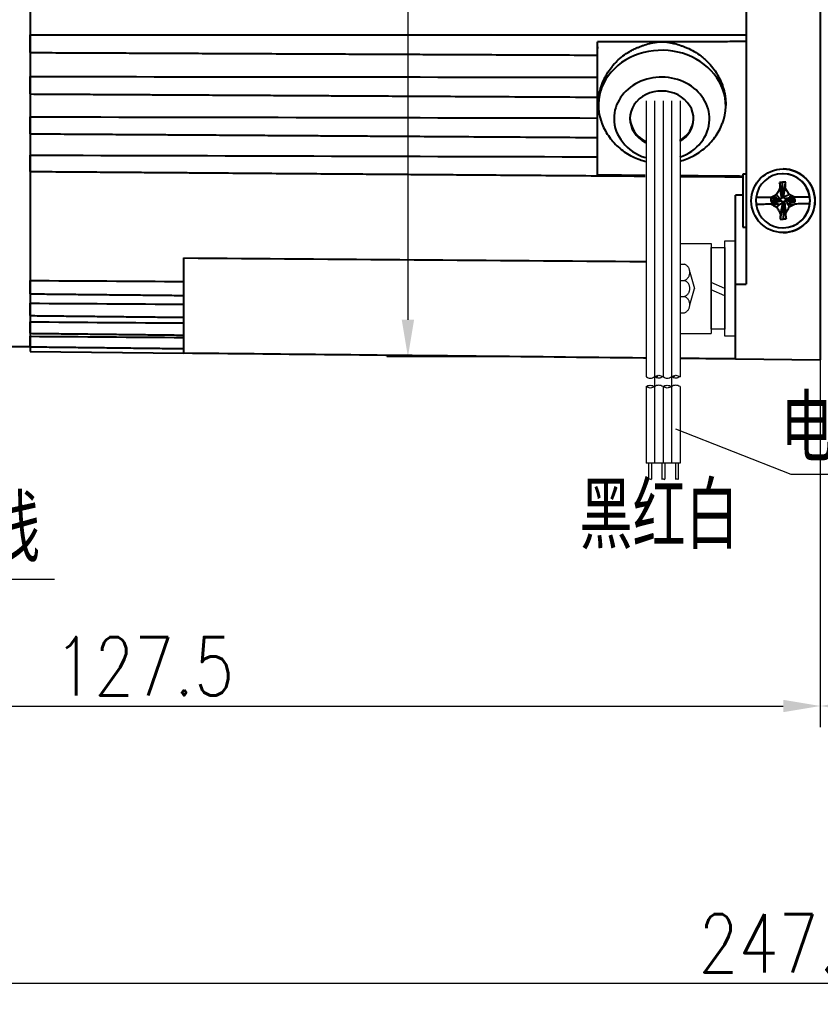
# Model space of a CAD drawing. Header units: inches. Extents: x -753 to 5070, y -3075 to 1581.
# Tile 137 of 178: x 3675 to 3751, y 334 to 427. Entities that reach past the tile are written whole.
import ezdxf

# ---------------------------------------------------------------- set-up
doc = ezdxf.new("R2010")
doc.units = ezdxf.units.IN
doc.header["$LTSCALE"] = 10
doc.header["$MEASUREMENT"] = 0
doc.linetypes.add('CENTER', pattern=[10.16, 6.35, -1.27, 1.27, -1.27])
doc.linetypes.add('HIDDEN', pattern=[1.905, 1.27, -0.635])
for name, color, linetype in [('1轮廓实线层', 7, 'Continuous'), ('2细线层', 4, 'Continuous'), ('3中心线层', 1, 'CENTER'), ('4虚线层', 6, 'HIDDEN'), ('5剖面线层', 2, 'Continuous'), ('6文字层', 3, 'Continuous'), ('7标注层', 4, 'Continuous')]:
    doc.layers.add(name, color=color, linetype=linetype)
doc.layers.add('图层2', color=4, linetype='Continuous', lineweight=40)
doc.styles.add('PC_TEXTSTYLE', font='isocp.shx', dxfattribs={"width": 0.8, "bigfont": 'HZFS.SHX'})
doc.styles.add('TH_GBDIM', font='romans.shx', dxfattribs={"width": 0.8, "bigfont": 'gbcbig.shx'})
doc.dimstyles.new('TH_GBDIM', dxfattribs={"dimtxt": 3.5, "dimasz": 2.5, "dimexe": 2, "dimexo": 0, "dimgap": 1, "dimtad": 1, "dimdec": 4, "dimdsep": 46, "dimtxsty": 'TH_GBDIM', "dimcen": 0.09, "dimclrd": 4, "dimclre": 4, "dimclrt": 3, "dimadec": 0, "dimazin": 0, "dimtfac": 1, "dimtdec": 4, "dimtmove": 0, "dimatfit": 3, "dimfxl": 1, "dimtzin": 0, "dimarcsym": 0})
pattern_1 = [(45, (3611.285, 260.1827), (1.197367, -1.197367), [])]
pattern_2 = [(45, (3609.685, 260.1827), (1.197367, -1.197367), [])]

# ---------------------------------------------------------------- blocks, each defined once
blk = doc.blocks.new('*D6')
at = {"layer": '7标注层', "color": 4, "lineweight": -2, "transparency": 16777216}
for p, q in [((3750.797, 474.691), (3750.797, 360.057)), ((3830.796, 400.608), (3830.796, 360.057)), ((3754.297, 362.057), (3827.296, 362.057))]:
    blk.add_line(p, q, dxfattribs=at)
at = {"layer": '7标注层', "color": 4, "transparency": 16777216}
for points in [[(3754.297, 362.64), (3754.297, 361.474), (3750.797, 362.057)], [(3827.296, 362.64), (3827.296, 361.474), (3830.796, 362.057)]]:
    blk.add_solid(points, dxfattribs=at)
at = {"layer": 'Defpoints', "color": 0, "transparency": 16777216}
for p in [(3750.797, 474.691), (3830.796, 400.608), (3830.796, 362.057)]:
    blk.add_point(p, dxfattribs=at)
at = {"layer": '7标注层', "color": 3, "transparency": 16777216, "insert": (3790.797, 365.807), "char_height": 5.5, "attachment_point": 5, "style": 'TH_GBDIM'}
blk.add_mtext('80', dxfattribs=at)
blk = doc.blocks.new('*D27')
at = {"layer": '7标注层', "color": 4, "lineweight": -2, "transparency": 16777216}
for p, q in [((3623.297, 453.116), (3623.297, 333.935)), ((3870.796, 453.116), (3870.796, 333.935)), ((3626.797, 335.935), (3867.296, 335.935))]:
    blk.add_line(p, q, dxfattribs=at)
at = {"layer": '7标注层', "color": 4, "transparency": 16777216}
for points in [[(3626.797, 336.518), (3626.797, 335.352), (3623.297, 335.935)], [(3867.296, 336.518), (3867.296, 335.352), (3870.796, 335.935)]]:
    blk.add_solid(points, dxfattribs=at)
at = {"layer": 'Defpoints', "color": 0, "transparency": 16777216}
for p in [(3623.297, 453.116), (3870.796, 453.116), (3870.796, 335.935)]:
    blk.add_point(p, dxfattribs=at)
at = {"layer": '7标注层', "color": 3, "transparency": 16777216, "insert": (3747.796, 339.685), "char_height": 5.5, "attachment_point": 5, "style": 'TH_GBDIM'}
blk.add_mtext('247.5', dxfattribs=at)
blk = doc.blocks.new('*D231')
at = {"layer": '7标注层', "color": 4, "lineweight": -2, "transparency": 16777216}
for p, q in [((3750.797, 474.691), (3750.797, 360.057)), ((3623.297, 453.116), (3623.297, 360.057)), ((3626.797, 362.057), (3747.297, 362.057))]:
    blk.add_line(p, q, dxfattribs=at)
at = {"layer": '7标注层', "color": 4, "transparency": 16777216}
for points in [[(3626.797, 362.64), (3626.797, 361.474), (3623.297, 362.057)], [(3747.297, 362.64), (3747.297, 361.474), (3750.797, 362.057)]]:
    blk.add_solid(points, dxfattribs=at)
at = {"layer": 'Defpoints', "color": 0, "transparency": 16777216}
for p in [(3750.797, 474.691), (3623.297, 453.116), (3750.797, 362.057)]:
    blk.add_point(p, dxfattribs=at)
at = {"layer": '7标注层', "color": 3, "transparency": 16777216, "insert": (3687.047, 365.807), "char_height": 5.5, "attachment_point": 5, "style": 'TH_GBDIM'}
blk.add_mtext('127.5', dxfattribs=at)
blk = doc.blocks.new('*D232')
at = {"layer": '7标注层', "color": 4, "lineweight": -2, "transparency": 16777216}
for p, q in [((3705.8, 474.691), (3713.922, 474.691)), ((3711.922, 471.191), (3711.922, 398.477)), ((3723.24, 394.977), (3709.922, 394.977))]:
    blk.add_line(p, q, dxfattribs=at)
at = {"layer": '7标注层', "color": 4, "transparency": 16777216}
for points in [[(3711.339, 471.191), (3712.506, 471.191), (3711.922, 474.691)], [(3711.339, 398.477), (3712.506, 398.477), (3711.922, 394.977)]]:
    blk.add_solid(points, dxfattribs=at)
at = {"layer": 'Defpoints', "color": 0, "transparency": 16777216}
for p in [(3705.8, 474.691), (3711.922, 394.977), (3723.24, 394.977)]:
    blk.add_point(p, dxfattribs=at)
at = {"layer": '7标注层', "color": 3, "transparency": 16777216, "insert": (3708.172, 434.834), "char_height": 5.5, "attachment_point": 5, "rotation": 90, "style": 'TH_GBDIM'}
blk.add_mtext('{%%c80}{}{}', dxfattribs=at)
blk = doc.blocks.new('GB93_5_0.65_R')
at = {"layer": '1轮廓实线层'}
for p, q in [((3.85, 1.3), (-3.85, 1.3)), ((-3.85, 1.3), (-3.85, 0)), ((0, 0), (-0.56, 1.3)), ((0.7, 0), (0.14, 1.3)), ((3.85, 0), (3.85, 1.3)), ((-3.85, 0), (3.85, 0))]:
    blk.add_line(p, q, dxfattribs=at)

msp = doc.modelspace()

# ---------------------------------------------------------------- hatches: boundary and pattern name
at = {"layer": '5剖面线层'}
h = msp.add_hatch(dxfattribs=at)
h.set_pattern_fill('ANSI31', color=256, scale=0.533333, angle=90, style=0)
h.set_pattern_definition(pattern_2)
edge = h.paths.add_edge_path()
edge.add_spline(control_points=[(3735.17, 393.101), (3735.303, 393.168), (3735.57, 393.301), (3735.837, 393.168), (3735.97, 393.101)], knot_values=[0, 0, 0, 0, 0.421637, 0.843274, 0.843274, 0.843274, 0.843274], degree=3, periodic=0)
edge.add_spline(control_points=[(3735.97, 393.101), (3735.837, 393.034), (3735.57, 392.901), (3735.303, 393.034), (3735.17, 393.101)], knot_values=[0, 0, 0, 0, 0.421637, 0.843274, 0.843274, 0.843274, 0.843274], degree=3, periodic=0)
h = msp.add_hatch(dxfattribs=at)
h.set_pattern_fill('ANSI31', color=256, scale=0.533333, angle=90, style=0)
h.set_pattern_definition(pattern_1)
edge = h.paths.add_edge_path()
edge.add_spline(control_points=[(3736.77, 393.101), (3736.903, 393.168), (3737.17, 393.301), (3737.437, 393.168), (3737.57, 393.101)], knot_values=[0, 0, 0, 0, 0.421637, 0.843274, 0.843274, 0.843274, 0.843274], degree=3, periodic=0)
edge.add_spline(control_points=[(3737.57, 393.101), (3737.437, 393.034), (3737.17, 392.901), (3736.903, 393.034), (3736.77, 393.101)], knot_values=[0, 0, 0, 0, 0.421637, 0.843274, 0.843274, 0.843274, 0.843274], degree=3, periodic=0)
h = msp.add_hatch(dxfattribs=at)
h.set_pattern_fill('ANSI31', color=256, scale=0.533333, angle=90, style=0)
h.set_pattern_definition(pattern_2)
edge = h.paths.add_edge_path()
edge.add_spline(control_points=[(3735.17, 392.168), (3735.037, 392.101), (3734.77, 391.968), (3734.503, 392.101), (3734.37, 392.168)], knot_values=[0, 0, 0, 0, 0.421637, 0.843274, 0.843274, 0.843274, 0.843274], degree=3, periodic=0)
edge.add_spline(control_points=[(3734.37, 392.168), (3734.503, 392.234), (3734.77, 392.368), (3735.037, 392.234), (3735.17, 392.168)], knot_values=[0, 0, 0, 0, 0.421637, 0.843274, 0.843274, 0.843274, 0.843274], degree=3, periodic=0)
h = msp.add_hatch(dxfattribs=at)
h.set_pattern_fill('ANSI31', color=256, scale=0.533333, angle=90, style=0)
h.set_pattern_definition(pattern_1)
edge = h.paths.add_edge_path()
edge.add_spline(control_points=[(3736.77, 392.168), (3736.637, 392.101), (3736.37, 391.968), (3736.103, 392.101), (3735.97, 392.168)], knot_values=[0, 0, 0, 0, 0.421637, 0.843274, 0.843274, 0.843274, 0.843274], degree=3, periodic=0)
edge.add_spline(control_points=[(3735.97, 392.168), (3736.103, 392.234), (3736.37, 392.368), (3736.637, 392.234), (3736.77, 392.168)], knot_values=[0, 0, 0, 0, 0.421637, 0.843274, 0.843274, 0.843274, 0.843274], degree=3, periodic=0)

# ---------------------------------------------------------------- linework, layer by layer
at = {"color": 4}
for p, q in [((3748.018, 383.913), (3788.67, 383.913)), ((3678.612, 373.987), (3662.143, 373.987))]:
    msp.add_line(p, q, dxfattribs=at)
at = {"layer": '1轮廓实线层'}
for p, q in [((3734.37, 419.12), (3734.37, 393.101)), ((3735.97, 419.12), (3735.97, 393.101)), ((3737.57, 419.12), (3737.57, 393.101)), ((3737.57, 405.671), (3740.497, 405.671)), ((3740.497, 405.671), (3740.497, 397.171)), ((3741.797, 404.071), (3741.797, 405.921)), ((3741.797, 405.921), (3742.797, 405.921)), ((3741.797, 404.071), (3741.797, 405.921)), ((3741.797, 405.921), (3742.797, 405.921)), ((3742.797, 405.921), (3742.797, 404.071)), ((3742.797, 405.921), (3742.797, 404.071)), ((3741.797, 398.771), (3741.797, 404.071)), ((3741.797, 398.771), (3741.797, 404.071)), ((3742.797, 404.071), (3742.797, 398.771)), ((3742.797, 404.071), (3742.797, 398.771)), ((3741.797, 396.921), (3741.797, 398.771)), ((3741.797, 396.921), (3741.797, 398.771)), ((3742.797, 398.771), (3742.797, 396.921)), ((3742.797, 398.771), (3742.797, 396.921)), ((3737.57, 397.171), (3740.497, 397.171)), ((3742.797, 396.921), (3741.797, 396.921)), ((3742.797, 396.921), (3741.797, 396.921)), ((3734.37, 392.168), (3734.37, 384.96)), ((3735.97, 392.168), (3735.97, 384.96)), ((3737.57, 392.168), (3737.57, 384.96)), ((3737.57, 384.96), (3734.37, 384.96)), ((3734.61, 384.96), (3734.61, 383.45)), ((3734.876, 384.96), (3734.876, 383.45)), ((3735.844, 384.96), (3735.844, 383.45)), ((3736.133, 384.96), (3736.133, 383.45)), ((3737.135, 384.96), (3737.135, 383.45)), ((3737.402, 384.96), (3737.402, 383.45))]:
    msp.add_line(p, q, dxfattribs=at)
for points in [[(3734.37, 393.101), (3734.77, 392.968), (3735.17, 393.101)], [(3735.17, 393.101), (3735.57, 393.234), (3735.97, 393.101)], [(3735.97, 393.101), (3735.57, 392.968), (3735.17, 393.101)], [(3735.97, 393.101), (3736.37, 392.968), (3736.77, 393.101)], [(3736.77, 393.101), (3737.17, 393.234), (3737.57, 393.101)], [(3737.57, 393.101), (3737.17, 392.968), (3736.77, 393.101)], [(3734.37, 392.168), (3734.77, 392.301), (3735.17, 392.168)], [(3735.17, 392.168), (3734.77, 392.034), (3734.37, 392.168)], [(3735.97, 392.168), (3735.57, 392.301), (3735.17, 392.168)], [(3735.97, 392.168), (3736.37, 392.301), (3736.77, 392.168)], [(3736.77, 392.168), (3736.37, 392.034), (3735.97, 392.168)], [(3737.57, 392.168), (3737.17, 392.301), (3736.77, 392.168)]]:
    msp.add_spline(points, degree=3, dxfattribs=at)
at = {"layer": '2细线层'}
for points in [[(3734.61, 383.45), (3734.736, 383.478), (3734.853, 383.424), (3734.876, 383.45)], [(3735.844, 383.45), (3735.993, 383.478), (3736.11, 383.424), (3736.133, 383.45)], [(3737.135, 383.45), (3737.262, 383.478), (3737.379, 383.424), (3737.402, 383.45)]]:
    msp.add_spline(points, degree=3, dxfattribs=at)
at = {"layer": '3中心线层'}
for p, q in [((3735.17, 419.12), (3735.17, 393.101)), ((3736.77, 419.12), (3736.77, 393.101)), ((3735.17, 393.101), (3735.17, 384.96)), ((3736.77, 393.101), (3736.77, 384.96))]:
    msp.add_line(p, q, dxfattribs=at)
at = {"layer": '4虚线层'}
for p, q in [((3737.57, 403.711), (3737.997, 403.711)), ((3738.497, 402.948), (3738.947, 401.421)), ((3737.57, 402.184), (3737.997, 402.184)), ((3738.497, 399.894), (3738.947, 401.421)), ((3737.57, 400.658), (3737.997, 400.658)), ((3737.57, 399.131), (3737.997, 399.131))]:
    msp.add_line(p, q, dxfattribs=at)
for centre in [(3737.664, 402.948), (3737.664, 401.421), (3737.664, 399.894)]:
    msp.add_arc(centre, 0.833, 293.54865, 66.45135, dxfattribs=at)
at = {"layer": '7标注层'}
msp.add_lwpolyline([(3737.147, 388.205), (3748.018, 383.913)], dxfattribs=at)
at = {"layer": '图层2', "color": 0}
for p, q in [((3750.797, 474.691), (3750.797, 394.691)), ((3676.297, 473.917), (3676.297, 395.465)), ((3743.797, 434.691), (3743.797, 401.835)), ((3729.797, 412.48), (3729.797, 424.136)), ((3729.882, 418.934), (3729.879, 418.788)), ((3741.876, 418.536), (3741.879, 418.668)), ((3743.497, 412.191), (3743.497, 407.191)), ((3743.797, 412.191), (3743.497, 412.191)), ((3747.288, 412.241), (3747.273, 412.241)), ((3747.297, 412.691), (3747.292, 412.691)), ((3747.297, 412.691), (3747.297, 412.691)), ((3747.221, 410.283), (3747.244, 411.435)), ((3742.797, 401.83), (3742.797, 410.215)), ((3744.74, 409.983), (3744.745, 409.983)), ((3746.705, 410.004), (3744.745, 409.983)), ((3746.904, 409.789), (3746.128, 409.889)), ((3746.128, 409.889), (3746.13, 409.698)), ((3746.905, 409.725), (3746.13, 409.698)), ((3746.905, 409.725), (3746.904, 409.789)), ((3747.219, 410.175), (3747.283, 410.175)), ((3747.354, 409.411), (3747.291, 409.41)), ((3747.668, 409.861), (3747.669, 409.797)), ((3747.813, 409.846), (3748.424, 409.786)), ((3749.804, 410.036), (3747.849, 410.016)), ((3748.426, 409.595), (3748.424, 409.786)), ((3749.804, 410.036), (3749.799, 410.036)), ((3749.806, 409.399), (3749.811, 409.399)), ((3747.349, 409.282), (3747.295, 407.966)), ((3743.497, 407.191), (3743.797, 407.191)), ((3747.273, 407.141), (3747.288, 407.141)), ((3747.292, 406.691), (3747.297, 406.691)), ((3690.797, 397.171), (3690.797, 404.297)), ((3742.797, 401.83), (3743.797, 401.835)), ((3742.797, 394.774), (3742.797, 401.83)), ((3674.315, 395.941), (3676.297, 395.941)), ((3676.297, 395.465), (3690.797, 395.314)), ((3742.797, 394.774), (3750.797, 394.691))]:
    msp.add_line(p, q, dxfattribs=at)
for centre, major_axis, ratio, start_param, end_param in [((3735.878, 418.662), (5.999, -0.126), 0.869465, 5.976156, 9.731669), ((3735.852, 417.428), (4.499, -0.095), 0.869465, 0, 3.160388), ((3735.852, 417.428), (2.999, -0.063), 0.869465, 0, 3.160388), ((3735.852, 417.428), (4.499, -0.095), 0.869465, 3.160388, 4.380602), ((3735.852, 417.428), (2.999, -0.063), 0.869465, 3.160388, 4.190045), ((3735.854, 417.526), (-2.999, 0.063), 0.869465, 0.018795, 1.047078), ((3735.854, 417.526), (-2.999, 0.063), 0.869465, 2.198049, 3.122689), ((3735.852, 417.428), (2.999, -0.063), 0.869465, 5.340487, 6.283185), ((3735.852, 417.428), (4.499, -0.095), 0.869465, 5.122428, 6.283185), ((3747.273, 409.691), (0, 2.55), 0.999946, 4.848106, 7.739043), ((3747.288, 409.691), (0, 2.55), 0.999946, 3.141674, 6.283168), ((3747.297, 409.691), (0, 3), 0.999946, 4.722778, 6.283185), ((3747.343, 407.718), (6.292, 0.017), 0.590881, 1.539085, 1.584865), ((3747.278, 409.691), (0, 2.55), 0.999946, 1.455858, 1.706513), ((3747.334, 410.01), (6.742, 0.07), 0.000108, 1.744564, 1.965834), ((3747.273, 409.691), (0, 2.55), 0.999946, 1.706513, 4.59745), ((3747.297, 409.691), (0, 3), 0.999946, 3.141575, 4.722778), ((3747.341, 409.372), (-6.742, -0.07), 0.000108, 4.338129, 4.562064), ((3747.334, 410.01), (6.742, 0.07), 0.000108, 1.196536, 1.418376), ((3747.278, 409.691), (0, 2.55), 0.999946, 4.59745, 4.848106), ((3747.341, 409.372), (-6.742, -0.07), 0.000108, 4.883018, 5.107426), ((3747.296, 411.888), (-6.11, -0.117), 0.64169, 1.511207, 1.55845)]:
    msp.add_ellipse(centre, major_axis=major_axis, ratio=ratio, start_param=start_param, end_param=end_param, dxfattribs=at)
msp.add_ellipse((3747.292, 409.691), major_axis=(0, 3), ratio=0.999946, dxfattribs=at)
for points, degree in [([(3676.297, 425.348), (3698.797, 425.344), (3721.297, 425.336), (3743.797, 425.326)], 3), ([(3676.297, 421.404), (3694.13, 421.384), (3711.964, 421.362), (3729.797, 421.339)], 3), ([(3676.297, 417.605), (3694.13, 417.569), (3711.964, 417.532), (3729.797, 417.492)], 3), ([(3676.297, 413.993), (3694.13, 413.942), (3711.964, 413.889), (3729.797, 413.834)], 3), ([(3729.797, 412.141), (3731.296, 412.128), (3732.794, 412.115), (3734.293, 412.102)], 3), ([(3747.244, 411.435), (3747.151, 411.43), (3747.058, 411.424), (3746.965, 411.416)], 3), ([(3747.233, 410.047), (3746.965, 411.416)], 1), ([(3746.965, 411.416), (3746.977, 411.246), (3746.992, 411.074), (3747.009, 410.902)], 3), ([(3747.283, 410.175), (3747.532, 411.435)], 1), ([(3747.499, 410.921), (3747.512, 411.094), (3747.523, 411.265), (3747.532, 411.435)], 3), ([(3747.165, 409.912), (3747.009, 410.902)], 1), ([(3747.346, 410.176), (3747.499, 410.921)], 1), ([(3743.497, 410.216), (3743.264, 410.215), (3743.03, 410.215), (3742.797, 410.215)], 3), ([(3746.447, 409.893), (3746.128, 409.889)], 1), ([(3746.13, 409.698), (3746.195, 409.546)], 1), ([(3746.669, 410.275), (3746.501, 410.184), (3746.334, 410.092), (3746.169, 409.998)], 3), ([(3747.032, 409.739), (3746.195, 409.546)], 1), ([(3746.195, 409.546), (3746.581, 409.547)], 1), ([(3746.705, 410.004), (3746.447, 409.893)], 1), ([(3746.904, 409.853), (3746.447, 409.893)], 1), ([(3747.167, 409.671), (3746.581, 409.547)], 1), ([(3746.581, 409.547), (3746.864, 409.368)], 1), ([(3747.031, 409.841), (3746.669, 410.275)], 1), ([(3747.238, 409.537), (3746.687, 409.095)], 1), ([(3746.791, 409.863), (3746.936, 409.85)], 1), ([(3746.951, 409.73), (3746.791, 409.721)], 1), ([(3747.031, 409.841), (3746.904, 409.853)], 1), ([(3746.904, 409.853), (3746.904, 409.789)], 1), ([(3746.905, 409.725), (3747.032, 409.739)], 1), ([(3747.291, 409.41), (3747.006, 407.967)], 1), ([(3747.165, 409.912), (3747.031, 409.841)], 1), ([(3747.032, 409.739), (3747.167, 409.671)], 1), ([(3747.227, 409.41), (3747.038, 408.472)], 1), ([(3747.233, 410.047), (3747.165, 409.912)], 1), ([(3747.167, 409.671), (3747.238, 409.537)], 1), ([(3747.227, 410.1), (3747.221, 410.283)], 1), ([(3747.238, 409.537), (3747.227, 409.41)], 1), ([(3747.227, 409.41), (3747.291, 409.41)], 1), ([(3747.346, 410.176), (3747.283, 410.175)], 1), ([(3747.335, 410.048), (3747.849, 410.293)], 1), ([(3747.335, 410.048), (3747.346, 410.176)], 1), ([(3747.406, 409.915), (3747.335, 410.048)], 1), ([(3747.34, 409.539), (3747.408, 409.674)], 1), ([(3747.34, 409.539), (3747.575, 407.986)], 1), ([(3747.344, 409.509), (3747.349, 409.282)], 1), ([(3747.406, 409.915), (3747.973, 409.937)], 1), ([(3747.541, 409.847), (3747.406, 409.915)], 1), ([(3747.408, 409.674), (3747.542, 409.745)], 1), ([(3747.408, 409.674), (3747.528, 408.491)], 1), ([(3747.541, 409.847), (3748.359, 409.938)], 1), ([(3747.542, 409.745), (3747.709, 409.42)], 1), ([(3747.542, 409.745), (3747.67, 409.733)], 1), ([(3747.557, 409.848), (3747.813, 409.846)], 1), ([(3747.669, 409.797), (3748.426, 409.595)], 1), ([(3747.67, 409.733), (3747.669, 409.797)], 1), ([(3747.67, 409.733), (3748.107, 409.591)], 1), ([(3747.681, 409.376), (3747.709, 409.42)], 1), ([(3747.681, 409.376), (3747.698, 409.377), (3747.715, 409.377), (3747.731, 409.377)], 3), ([(3747.709, 409.42), (3748.107, 409.591)], 1), ([(3747.731, 409.377), (3747.867, 409.112)], 1), ([(3747.973, 409.937), (3747.849, 410.016)], 1), ([(3747.867, 409.112), (3748.03, 409.201), (3748.191, 409.292), (3748.351, 409.383)], 3), ([(3748.359, 409.938), (3747.973, 409.937)], 1), ([(3748.107, 409.591), (3748.426, 409.595)], 1), ([(3748.424, 409.786), (3748.359, 409.938)], 1), ([(3747.038, 408.472), (3747.025, 408.303), (3747.015, 408.134), (3747.006, 407.967)], 3), ([(3747.575, 407.986), (3747.562, 408.153), (3747.546, 408.321), (3747.528, 408.491)], 3), ([(3747.295, 407.966), (3747.388, 407.971), (3747.482, 407.978), (3747.575, 407.986)], 3), ([(3676.297, 402.171), (3681.13, 402.142), (3685.964, 402.113), (3690.797, 402.083)], 3), ([(3676.297, 400.917), (3690.797, 400.764)], 1), ([(3676.297, 400.033), (3681.13, 400.001), (3685.964, 399.969), (3690.797, 399.937)], 3), ([(3676.297, 398.864), (3690.797, 398.703)], 1), ([(3676.297, 398.275), (3681.13, 398.24), (3685.964, 398.205), (3690.797, 398.171)], 3), ([(3676.297, 397.194), (3690.797, 397.027)], 1), ([(3676.297, 396.916), (3681.13, 396.879), (3685.964, 396.842), (3690.797, 396.805)], 3), ([(3676.297, 395.925), (3690.797, 395.753)], 1), ([(3742.794, 394.774), (3740.906, 394.794), (3739.018, 394.813), (3737.57, 394.828)], 3)]:
    msp.add_open_spline(points, degree=degree, dxfattribs=at)
for points, degree, knots in [([(3676.297, 423.663), (3676.297, 423.665), (3676.297, 423.667), (3676.297, 423.672), (3676.297, 423.675), (3676.297, 423.679), (3676.297, 423.682), (3676.297, 423.697), (3676.297, 423.714), (3676.297, 423.745), (3676.297, 423.756), (3676.297, 423.781), (3676.297, 423.795), (3676.297, 423.839), (3676.297, 423.872), (3676.297, 423.927), (3676.297, 423.946), (3676.297, 423.976), (3676.297, 423.986), (3676.297, 424.007), (3676.297, 424.017), (3676.297, 424.071), (3676.297, 424.116), (3676.297, 424.187), (3676.297, 424.211), (3676.297, 424.261), (3676.297, 424.286), (3676.297, 424.362), (3676.297, 424.414), (3676.297, 424.479), (3676.297, 424.492), (3676.297, 424.519), (3676.297, 424.532), (3676.297, 424.572), (3676.297, 424.598), (3676.297, 424.676), (3676.297, 424.728), (3676.297, 424.804), (3676.297, 424.829), (3676.297, 424.878), (3676.297, 424.902), (3676.297, 424.973), (3676.297, 425.017), (3676.297, 425.07), (3676.297, 425.081), (3676.297, 425.101), (3676.297, 425.131), (3676.297, 425.16), (3676.297, 425.213), (3676.297, 425.246), (3676.297, 425.303), (3676.297, 425.328), (3676.297, 425.348)], 3, [0, 0, 0, 0, 0.032237, 0.032237, 0.048922, 0.048922, 0.065608, 0.065608, 0.13235, 0.13235, 0.165721, 0.165721, 0.199092, 0.199092, 0.265835, 0.265835, 0.299206, 0.299206, 0.315891, 0.315891, 0.332577, 0.332577, 0.399319, 0.399319, 0.43269, 0.43269, 0.466062, 0.466062, 0.532804, 0.532804, 0.549489, 0.549489, 0.566175, 0.566175, 0.599546, 0.599546, 0.666288, 0.666288, 0.69966, 0.69966, 0.733031, 0.733031, 0.799773, 0.799773, 0.816459, 0.816459, 0.833144, 0.866515, 0.866515, 0.933258, 0.933258, 1, 1, 1, 1]), ([(3743.797, 424.691), (3743.651, 424.691), (3743.505, 424.691), (3743.214, 424.691), (3743.068, 424.691), (3742.63, 424.691), (3741.755, 424.69), (3739.714, 424.688), (3735.63, 424.685), (3732.13, 424.682), (3729.797, 424.68)], 3, [0, 0, 0, 0, 0.03125, 0.03125, 0.0625, 0.0625, 0.125, 0.25, 0.5, 1, 1, 1, 1]), ([(3729.797, 424.136), (3729.797, 424.245), (3729.797, 424.36), (3729.797, 424.543), (3729.797, 424.613), (3729.797, 424.68)], 3, [0, 0, 0, 0, 0.609447, 0.609447, 1, 1, 1, 1]), ([(3733.543, 424.126), (3733.636, 424.165), (3733.729, 424.203), (3733.917, 424.275), (3734.012, 424.31), (3734.297, 424.41), (3734.489, 424.469), (3734.781, 424.544), (3734.88, 424.567), (3735.028, 424.597), (3735.078, 424.606), (3735.178, 424.623), (3735.228, 424.631), (3735.378, 424.652), (3735.479, 424.662), (3735.679, 424.676), (3735.779, 424.679), (3735.979, 424.678), (3736.079, 424.674), (3736.279, 424.659), (3736.378, 424.648), (3736.528, 424.626), (3736.577, 424.618), (3736.677, 424.601), (3736.727, 424.591), (3736.875, 424.56), (3736.974, 424.537), (3737.266, 424.461), (3737.458, 424.4), (3737.743, 424.3), (3737.837, 424.265), (3738.025, 424.191), (3738.118, 424.153), (3738.211, 424.113)], 3, [0, 0, 0, 0, 0.0625, 0.0625, 0.125, 0.125, 0.25, 0.25, 0.3125, 0.3125, 0.34375, 0.34375, 0.375, 0.375, 0.4375, 0.4375, 0.5, 0.5, 0.5625, 0.5625, 0.625, 0.625, 0.65625, 0.65625, 0.6875, 0.6875, 0.75, 0.75, 0.875, 0.875, 0.9375, 0.9375, 1, 1, 1, 1]), ([(3676.297, 423.663), (3677.221, 423.659), (3679.103, 423.651), (3681.844, 423.638), (3684.419, 423.627), (3686.694, 423.616), (3688.659, 423.607), (3690.335, 423.6), (3691.814, 423.593), (3693.206, 423.587), (3695.227, 423.578), (3697.864, 423.566), (3701.025, 423.552), (3703.531, 423.54), (3705.383, 423.532), (3706.692, 423.526), (3708.104, 423.52), (3709.75, 423.512), (3711.716, 423.503), (3714.004, 423.493), (3716.614, 423.481), (3719.546, 423.468), (3722.801, 423.453), (3726.253, 423.438), (3728.621, 423.427), (3729.797, 423.422)], 3, [0, 0, 0, 0, 0.051797, 0.105559, 0.153698, 0.196216, 0.233113, 0.263878, 0.290188, 0.316059, 0.341929, 0.403526, 0.463913, 0.519158, 0.544091, 0.567733, 0.592556, 0.623283, 0.66003, 0.702799, 0.751587, 0.806397, 0.867226, 0.934077, 1, 1, 1, 1]), ([(3729.797, 424.216), (3729.797, 424.201), (3729.797, 424.186), (3729.797, 424.129), (3729.797, 424.088), (3729.797, 424.042), (3729.797, 424.037), (3729.797, 424.031)], 3, [0, 0, 0, 0, 0.236202, 0.236202, 0.90723, 0.90723, 1, 1, 1, 1]), ([(3729.882, 418.934), (3729.883, 418.958), (3729.884, 419.012), (3729.887, 419.067), (3729.89, 419.128), (3729.892, 419.158), (3729.902, 419.311), (3729.915, 419.433), (3729.966, 419.795), (3730.017, 420.034), (3730.15, 420.507), (3730.233, 420.741), (3730.345, 421), (3730.358, 421.029), (3730.384, 421.087), (3730.423, 421.172), (3730.52, 421.369), (3730.611, 421.534), (3730.803, 421.857), (3730.946, 422.065), (3731.181, 422.365), (3731.262, 422.463), (3731.391, 422.607), (3731.434, 422.655), (3731.523, 422.748), (3731.568, 422.794), (3731.797, 423.02), (3731.99, 423.188), (3732.398, 423.5), (3732.613, 423.644), (3732.894, 423.808), (3732.951, 423.84), (3733.067, 423.902), (3733.125, 423.932), (3733.302, 424.02), (3733.421, 424.075), (3733.543, 424.126)], 3, [0, 0, 0, 0, 0.011132, 0.025259, 0.025259, 0.039385, 0.039385, 0.095892, 0.095892, 0.208905, 0.208905, 0.321919, 0.321919, 0.336046, 0.336046, 0.350172, 0.378426, 0.434932, 0.434932, 0.547946, 0.547946, 0.604453, 0.604453, 0.632706, 0.632706, 0.660959, 0.660959, 0.773973, 0.773973, 0.886986, 0.886986, 0.91524, 0.91524, 0.943493, 0.943493, 1, 1, 1, 1]), ([(3738.211, 424.113), (3738.455, 424.01), (3738.688, 423.892), (3739.137, 423.63), (3739.352, 423.485), (3739.661, 423.247), (3739.761, 423.164), (3739.909, 423.035), (3739.957, 422.992), (3740.052, 422.903), (3740.098, 422.858), (3740.327, 422.63), (3740.497, 422.439), (3740.81, 422.037), (3740.954, 421.827), (3741.116, 421.553), (3741.148, 421.497), (3741.209, 421.386), (3741.298, 421.218), (3741.378, 421.048), (3741.526, 420.704), (3741.609, 420.47), (3741.71, 420.113), (3741.739, 419.993), (3741.778, 419.812), (3741.789, 419.751), (3741.811, 419.629), (3741.821, 419.568), (3741.863, 419.263), (3741.883, 418.984), (3741.88, 418.705), (3741.879, 418.668)], 3, [0, 0, 0, 0, 0.109242, 0.109242, 0.218484, 0.218484, 0.273105, 0.273105, 0.300415, 0.300415, 0.327726, 0.327726, 0.436967, 0.436967, 0.546209, 0.546209, 0.57352, 0.57352, 0.60083, 0.655451, 0.655451, 0.764693, 0.764693, 0.819314, 0.819314, 0.846624, 0.846624, 0.873935, 0.873935, 0.983177, 1, 1, 1, 1]), ([(3676.297, 419.757), (3676.297, 419.757), (3676.297, 419.757), (3676.297, 419.758), (3676.297, 419.759), (3676.297, 419.761), (3676.297, 419.763), (3676.297, 419.771), (3676.297, 419.782), (3676.297, 419.805), (3676.297, 419.814), (3676.297, 419.835), (3676.297, 419.846), (3676.297, 419.883), (3676.297, 419.911), (3676.297, 419.96), (3676.297, 419.977), (3676.297, 420.004), (3676.297, 420.013), (3676.297, 420.032), (3676.297, 420.042), (3676.297, 420.091), (3676.297, 420.133), (3676.297, 420.2), (3676.297, 420.223), (3676.297, 420.271), (3676.297, 420.295), (3676.297, 420.368), (3676.297, 420.419), (3676.297, 420.483), (3676.297, 420.496), (3676.297, 420.522), (3676.297, 420.536), (3676.297, 420.575), (3676.297, 420.601), (3676.297, 420.68), (3676.297, 420.732), (3676.297, 420.81), (3676.297, 420.836), (3676.297, 420.887), (3676.297, 420.912), (3676.297, 420.985), (3676.297, 421.033), (3676.297, 421.09), (3676.297, 421.101), (3676.297, 421.123), (3676.297, 421.156), (3676.297, 421.187), (3676.297, 421.246), (3676.297, 421.283), (3676.297, 421.349), (3676.297, 421.378), (3676.297, 421.404)], 3, [0, 0, 0, 0, 0.015869, 0.015869, 0.032837, 0.032837, 0.049805, 0.049805, 0.117676, 0.117676, 0.151611, 0.151611, 0.185547, 0.185547, 0.253418, 0.253418, 0.287354, 0.287354, 0.304321, 0.304321, 0.321289, 0.321289, 0.38916, 0.38916, 0.423096, 0.423096, 0.457031, 0.457031, 0.524902, 0.524902, 0.54187, 0.54187, 0.558838, 0.558838, 0.592773, 0.592773, 0.660645, 0.660645, 0.69458, 0.69458, 0.728516, 0.728516, 0.796387, 0.796387, 0.813354, 0.813354, 0.830322, 0.864258, 0.864258, 0.932129, 0.932129, 1, 1, 1, 1]), ([(3676.297, 419.757), (3677.253, 419.752), (3679.141, 419.742), (3681.833, 419.727), (3684.241, 419.713), (3686.26, 419.702), (3687.953, 419.693), (3689.451, 419.684), (3691.282, 419.674), (3693.495, 419.662), (3696.015, 419.648), (3698.013, 419.637), (3699.489, 419.629), (3700.533, 419.623), (3701.659, 419.616), (3702.971, 419.609), (3704.539, 419.6), (3706.363, 419.59), (3708.583, 419.578), (3711.228, 419.563), (3714.33, 419.546), (3717.782, 419.527), (3721.583, 419.506), (3725.627, 419.483), (3728.404, 419.468), (3729.797, 419.46)], 3, [0, 0, 0, 0, 0.05359, 0.105903, 0.150922, 0.18865, 0.219085, 0.245873, 0.272662, 0.321775, 0.369923, 0.41397, 0.43385, 0.452701, 0.472492, 0.496992, 0.526291, 0.560391, 0.599292, 0.650743, 0.708727, 0.773245, 0.844298, 0.921883, 1, 1, 1, 1]), ([(3676.297, 416.007), (3676.297, 416.006), (3676.297, 416.006), (3676.297, 416.008), (3676.297, 416.014), (3676.297, 416.029), (3676.297, 416.035), (3676.297, 416.05), (3676.297, 416.059), (3676.297, 416.088), (3676.297, 416.112), (3676.297, 416.154), (3676.297, 416.169), (3676.297, 416.193), (3676.297, 416.201), (3676.297, 416.218), (3676.297, 416.226), (3676.297, 416.271), (3676.297, 416.309), (3676.297, 416.372), (3676.297, 416.394), (3676.297, 416.438), (3676.297, 416.461), (3676.297, 416.532), (3676.297, 416.58), (3676.297, 416.643), (3676.297, 416.656), (3676.297, 416.681), (3676.297, 416.694), (3676.297, 416.733), (3676.297, 416.759), (3676.297, 416.837), (3676.297, 416.889), (3676.297, 416.968), (3676.297, 416.995), (3676.297, 417.047), (3676.297, 417.072), (3676.297, 417.149), (3676.297, 417.198), (3676.297, 417.258), (3676.297, 417.27), (3676.297, 417.294), (3676.297, 417.328), (3676.297, 417.362), (3676.297, 417.426), (3676.297, 417.466), (3676.297, 417.541), (3676.297, 417.575), (3676.297, 417.605)], 3, [0, 0, 0, 0, 0.014986, 0.014986, 0.085344, 0.085344, 0.120523, 0.120523, 0.155703, 0.155703, 0.226061, 0.226061, 0.26124, 0.26124, 0.278829, 0.278829, 0.296419, 0.296419, 0.366777, 0.366777, 0.401956, 0.401956, 0.437135, 0.437135, 0.507493, 0.507493, 0.525083, 0.525083, 0.542672, 0.542672, 0.577851, 0.577851, 0.648209, 0.648209, 0.683388, 0.683388, 0.718568, 0.718568, 0.788926, 0.788926, 0.806515, 0.806515, 0.824105, 0.859284, 0.859284, 0.929642, 0.929642, 1, 1, 1, 1]), ([(3730.138, 417.206), (3730.166, 417.111), (3730.269, 416.793), (3730.524, 416.279), (3730.904, 415.678), (3731.36, 415.127), (3731.882, 414.632), (3732.465, 414.201), (3733.099, 413.839), (3733.719, 413.578), (3734.128, 413.452), (3734.305, 413.406)], 3, [0, 0, 0, 0, 0.050467, 0.171492, 0.292652, 0.414178, 0.536278, 0.659114, 0.782801, 0.907394, 1, 1, 1, 1]), ([(3737.57, 413.428), (3737.786, 413.487), (3738.24, 413.638), (3738.903, 413.948), (3739.547, 414.352), (3740.131, 414.831), (3740.647, 415.377), (3741.083, 415.982), (3741.383, 416.516), (3741.512, 416.854), (3741.55, 416.965)], 3, [0.0461738, 0.0461738, 0.0461738, 0.0461738, 0.1615091, 0.2922812, 0.4229427, 0.5532228, 0.6828661, 0.8116642, 0.9394788, 1, 1, 1, 1]), ([(3676.297, 416.007), (3677.253, 416), (3679.141, 415.988), (3681.833, 415.97), (3684.241, 415.955), (3686.26, 415.941), (3687.953, 415.93), (3689.451, 415.921), (3691.282, 415.909), (3693.495, 415.894), (3696.015, 415.878), (3698.013, 415.864), (3699.49, 415.855), (3700.533, 415.848), (3701.659, 415.841), (3702.972, 415.832), (3704.539, 415.822), (3706.363, 415.81), (3708.583, 415.795), (3711.228, 415.778), (3714.33, 415.758), (3717.782, 415.735), (3721.583, 415.71), (3725.627, 415.684), (3728.404, 415.665), (3729.797, 415.656)], 3, [0, 0, 0, 0, 0.053591, 0.105903, 0.150923, 0.188651, 0.219086, 0.245874, 0.272663, 0.321775, 0.369923, 0.413971, 0.433851, 0.452701, 0.472492, 0.496992, 0.526292, 0.560392, 0.599292, 0.650743, 0.708727, 0.773245, 0.844297, 0.921883, 1, 1, 1, 1]), ([(3676.297, 412.451), (3676.297, 412.451), (3676.297, 412.452), (3676.297, 412.457), (3676.297, 412.461), (3676.297, 412.47), (3676.297, 412.476), (3676.297, 412.498), (3676.297, 412.517), (3676.297, 412.551), (3676.297, 412.564), (3676.297, 412.584), (3676.297, 412.591), (3676.297, 412.606), (3676.297, 412.614), (3676.297, 412.653), (3676.297, 412.687), (3676.297, 412.745), (3676.297, 412.764), (3676.297, 412.806), (3676.297, 412.828), (3676.297, 412.894), (3676.297, 412.94), (3676.297, 413), (3676.297, 413.013), (3676.297, 413.037), (3676.297, 413.05), (3676.297, 413.088), (3676.297, 413.113), (3676.297, 413.19), (3676.297, 413.242), (3676.297, 413.321), (3676.297, 413.347), (3676.297, 413.4), (3676.297, 413.426), (3676.297, 413.504), (3676.297, 413.555), (3676.297, 413.618), (3676.297, 413.63), (3676.297, 413.655), (3676.297, 413.691), (3676.297, 413.726), (3676.297, 413.795), (3676.297, 413.839), (3676.297, 413.921), (3676.297, 413.959), (3676.297, 413.993)], 3, [0, 0, 0, 0, 0.040325, 0.040325, 0.077235, 0.077235, 0.114146, 0.114146, 0.187967, 0.187967, 0.224878, 0.224878, 0.243333, 0.243333, 0.261788, 0.261788, 0.335609, 0.335609, 0.37252, 0.37252, 0.409431, 0.409431, 0.483252, 0.483252, 0.501707, 0.501707, 0.520162, 0.520162, 0.557073, 0.557073, 0.630894, 0.630894, 0.667805, 0.667805, 0.704715, 0.704715, 0.778536, 0.778536, 0.796992, 0.796992, 0.815447, 0.852358, 0.852358, 0.926179, 0.926179, 1, 1, 1, 1]), ([(3676.297, 412.451), (3677.221, 412.444), (3679.103, 412.43), (3681.844, 412.409), (3684.42, 412.39), (3686.694, 412.373), (3688.659, 412.358), (3690.335, 412.346), (3691.814, 412.335), (3693.206, 412.324), (3695.227, 412.309), (3697.864, 412.289), (3701.025, 412.266), (3703.531, 412.247), (3705.383, 412.233), (3706.692, 412.223), (3708.104, 412.212), (3709.75, 412.2), (3711.716, 412.185), (3714.004, 412.168), (3716.614, 412.149), (3719.547, 412.127), (3722.801, 412.102), (3726.377, 412.076), (3730.244, 412.047), (3732.918, 412.027), (3734.292, 412.016)], 3, [0, 0, 0, 0, 0.047788, 0.097382, 0.141791, 0.181013, 0.215049, 0.24343, 0.2677, 0.291566, 0.315431, 0.372253, 0.427959, 0.478922, 0.501922, 0.523732, 0.54663, 0.574975, 0.608874, 0.648328, 0.693334, 0.743895, 0.80001, 0.861678, 0.9289, 1, 1, 1, 1]), ([(3729.797, 412.141), (3729.797, 412.166), (3729.797, 412.199), (3729.797, 412.303), (3729.797, 412.385), (3729.797, 412.48)], 3, [0, 0, 0, 0, 0.390553, 0.390553, 1, 1, 1, 1]), ([(3737.57, 412.074), (3738.479, 412.066), (3739.971, 412.053), (3741.755, 412.038), (3742.63, 412.031), (3743.068, 412.027), (3743.214, 412.026), (3743.405, 412.024), (3743.451, 412.024), (3743.497, 412.024)], 3, [0.0446353, 0.0446353, 0.0446353, 0.0446353, 0.4842031, 0.7662906, 0.9073343, 0.9073343, 0.9778561, 0.9778561, 1, 1, 1, 1]), ([(3737.57, 411.992), (3738.024, 411.988), (3739.999, 411.974), (3741.975, 411.959), (3743.496, 411.947)], 3, [0.04486, 0.04486, 0.04486, 0.04486, 0.2643886, 1, 1, 1, 1]), ([(3747.009, 410.902), (3746.95, 410.799), (3746.893, 410.695), (3746.78, 410.486), (3746.724, 410.381), (3746.669, 410.275)], 3, [0, 0, 0, 0, 0.5, 0.5, 1, 1, 1, 1]), ([(3747.849, 410.293), (3747.792, 410.399), (3747.734, 410.504), (3747.617, 410.713), (3747.558, 410.818), (3747.499, 410.921)], 3, [0, 0, 0, 0, 0.5, 0.5, 1, 1, 1, 1]), ([(3746.705, 410.004), (3746.657, 410.003), (3746.61, 410.003), (3746.518, 410.002), (3746.473, 410.001), (3746.34, 410), (3746.254, 409.999), (3746.169, 409.998)], 3, [0, 0, 0, 0, 0.25, 0.25, 0.5, 0.5, 1, 1, 1, 1]), ([(3746.196, 409.361), (3746.312, 409.362), (3746.427, 409.363), (3746.595, 409.365), (3746.65, 409.366), (3746.758, 409.367), (3746.812, 409.367), (3746.864, 409.368)], 3, [0, 0, 0, 0, 0.5, 0.5, 0.75, 0.75, 1, 1, 1, 1]), ([(3747.731, 409.377), (3747.786, 409.378), (3747.84, 409.378), (3747.946, 409.379), (3747.998, 409.38), (3748.152, 409.381), (3748.252, 409.382), (3748.351, 409.383)], 3, [0, 0, 0, 0, 0.25, 0.25, 0.5, 0.5, 1, 1, 1, 1]), ([(3748.358, 410.021), (3748.274, 410.067), (3748.19, 410.113), (3748.02, 410.204), (3747.935, 410.248), (3747.849, 410.293)], 3, [0, 0, 0, 0, 0.5, 0.5, 1, 1, 1, 1]), ([(3748.358, 410.021), (3748.271, 410.02), (3748.186, 410.019), (3748.016, 410.017), (3747.931, 410.017), (3747.849, 410.016)], 3, [0, 0, 0, 0, 0.5, 0.5, 1, 1, 1, 1]), ([(3746.196, 409.361), (3746.277, 409.315), (3746.358, 409.27), (3746.522, 409.182), (3746.604, 409.138), (3746.687, 409.095)], 3, [0, 0, 0, 0, 0.5, 0.5, 1, 1, 1, 1]), ([(3746.687, 409.095), (3746.744, 408.99), (3746.802, 408.885), (3746.919, 408.678), (3746.978, 408.575), (3747.038, 408.472)], 3, [0, 0, 0, 0, 0.5, 0.5, 1, 1, 1, 1]), ([(3747.528, 408.491), (3747.587, 408.593), (3747.644, 408.696), (3747.757, 408.903), (3747.812, 409.007), (3747.867, 409.112)], 3, [0, 0, 0, 0, 0.5, 0.5, 1, 1, 1, 1]), ([(3690.797, 404.297), (3705.268, 404.187), (3719.739, 404.077), (3734.21, 403.967), (3734.227, 403.967), (3734.244, 403.967), (3734.26, 403.967), (3734.297, 403.966), (3734.333, 403.966), (3734.37, 403.966)], 3, [0, 0, 0, 0, 1, 1, 1, 1.001149, 1.001149, 1.001149, 1.003675, 1.003675, 1.003675, 1.003675]), ([(3676.297, 400.917), (3676.297, 400.917), (3676.297, 400.917), (3676.297, 400.919), (3676.297, 400.921), (3676.297, 400.926), (3676.297, 400.928), (3676.297, 400.932), (3676.297, 400.935), (3676.297, 400.949), (3676.297, 400.964), (3676.297, 400.995), (3676.297, 401.006), (3676.297, 401.031), (3676.297, 401.044), (3676.297, 401.087), (3676.297, 401.119), (3676.297, 401.164), (3676.297, 401.173), (3676.297, 401.192), (3676.297, 401.202), (3676.297, 401.232), (3676.297, 401.252), (3676.297, 401.315), (3676.297, 401.36), (3676.297, 401.431), (3676.297, 401.456), (3676.297, 401.505), (3676.297, 401.53), (3676.297, 401.605), (3676.297, 401.657), (3676.297, 401.722), (3676.297, 401.736), (3676.297, 401.762), (3676.297, 401.802), (3676.297, 401.841), (3676.297, 401.919), (3676.297, 401.971), (3676.297, 402.073), (3676.297, 402.123), (3676.297, 402.171)], 3, [0, 0, 0, 0, 0.017571, 0.017571, 0.062227, 0.062227, 0.084555, 0.084555, 0.106883, 0.106883, 0.196194, 0.196194, 0.24085, 0.24085, 0.285506, 0.285506, 0.374818, 0.374818, 0.397146, 0.397146, 0.419474, 0.419474, 0.46413, 0.46413, 0.553441, 0.553441, 0.598097, 0.598097, 0.642753, 0.642753, 0.732065, 0.732065, 0.754393, 0.754393, 0.776721, 0.821377, 0.821377, 0.910688, 0.910688, 1, 1, 1, 1]), ([(3676.297, 398.864), (3676.297, 398.864), (3676.297, 398.864), (3676.297, 398.865), (3676.297, 398.865), (3676.297, 398.867), (3676.297, 398.868), (3676.297, 398.875), (3676.297, 398.886), (3676.297, 398.908), (3676.297, 398.917), (3676.297, 398.937), (3676.297, 398.948), (3676.297, 398.983), (3676.297, 399.011), (3676.297, 399.051), (3676.297, 399.059), (3676.297, 399.076), (3676.297, 399.085), (3676.297, 399.112), (3676.297, 399.167), (3676.297, 399.23), (3676.297, 399.297), (3676.297, 399.32), (3676.297, 399.367), (3676.297, 399.391), (3676.297, 399.464), (3676.297, 399.514), (3676.297, 399.579), (3676.297, 399.592), (3676.297, 399.618), (3676.297, 399.657), (3676.297, 399.696), (3676.297, 399.775), (3676.297, 399.827), (3676.297, 399.932), (3676.297, 399.983), (3676.297, 400.033)], 3, [0, 0, 0, 0, 0.010718, 0.010718, 0.034272, 0.034272, 0.057827, 0.057827, 0.152044, 0.152044, 0.199153, 0.199153, 0.246261, 0.246261, 0.340479, 0.340479, 0.364033, 0.364033, 0.387587, 0.387587, 0.434696, 0.528913, 0.528913, 0.576022, 0.576022, 0.623131, 0.623131, 0.717348, 0.717348, 0.740902, 0.740902, 0.764457, 0.811565, 0.811565, 0.905783, 0.905783, 1, 1, 1, 1]), ([(3676.297, 397.194), (3676.297, 397.194), (3676.297, 397.194), (3676.297, 397.194), (3676.297, 397.2), (3676.297, 397.214), (3676.297, 397.22), (3676.297, 397.235), (3676.297, 397.243), (3676.297, 397.271), (3676.297, 397.294), (3676.297, 397.328), (3676.297, 397.335), (3676.297, 397.35), (3676.297, 397.358), (3676.297, 397.381), (3676.297, 397.431), (3676.297, 397.488), (3676.297, 397.55), (3676.297, 397.572), (3676.297, 397.616), (3676.297, 397.639), (3676.297, 397.708), (3676.297, 397.756), (3676.297, 397.819), (3676.297, 397.832), (3676.297, 397.858), (3676.297, 397.896), (3676.297, 397.935), (3676.297, 398.013), (3676.297, 398.065), (3676.297, 398.171), (3676.297, 398.223), (3676.297, 398.275)], 3, [0, 0, 0, 0, 0.003734, 0.003734, 0.103361, 0.103361, 0.153174, 0.153174, 0.202987, 0.202987, 0.302614, 0.302614, 0.32752, 0.32752, 0.352427, 0.352427, 0.40224, 0.501867, 0.501867, 0.55168, 0.55168, 0.601494, 0.601494, 0.70112, 0.70112, 0.726027, 0.726027, 0.750934, 0.800747, 0.800747, 0.900373, 0.900373, 1, 1, 1, 1]), ([(3676.297, 395.925), (3676.297, 395.925), (3676.297, 395.926), (3676.297, 395.93), (3676.297, 395.934), (3676.297, 395.943), (3676.297, 395.948), (3676.297, 395.969), (3676.297, 395.987), (3676.297, 396.015), (3676.297, 396.021), (3676.297, 396.033), (3676.297, 396.039), (3676.297, 396.06), (3676.297, 396.102), (3676.297, 396.154), (3676.297, 396.21), (3676.297, 396.23), (3676.297, 396.271), (3676.297, 396.293), (3676.297, 396.358), (3676.297, 396.404), (3676.297, 396.464), (3676.297, 396.477), (3676.297, 396.501), (3676.297, 396.539), (3676.297, 396.576), (3676.297, 396.653), (3676.297, 396.705), (3676.297, 396.811), (3676.297, 396.863), (3676.297, 396.916)], 3, [0, 0, 0, 0, 0.047718, 0.047718, 0.100622, 0.100622, 0.153527, 0.153527, 0.259336, 0.259336, 0.285788, 0.285788, 0.31224, 0.31224, 0.365145, 0.470954, 0.470954, 0.523859, 0.523859, 0.576763, 0.576763, 0.682573, 0.682573, 0.709025, 0.709025, 0.735477, 0.788382, 0.788382, 0.894191, 0.894191, 1, 1, 1, 1]), ([(3690.797, 395.314), (3690.797, 395.368), (3690.797, 395.562), (3690.797, 395.848), (3690.797, 396.181), (3690.797, 396.523), (3690.797, 396.836), (3690.797, 397.089), (3690.797, 397.171)], 2, [0, 0, 0, 0.124516, 0.27043, 0.416344, 0.562258, 0.708172, 0.854086, 1, 1, 1]), ([(3734.37, 394.862), (3734.291, 394.862), (3734.211, 394.863), (3734.132, 394.864), (3734.132, 394.864), (3734.131, 394.864), (3734.131, 394.864), (3728.52, 394.922), (3722.908, 394.981), (3708.464, 395.131), (3699.63, 395.223), (3690.797, 395.314)], 3, [-0.005513, -0.005513, -0.005513, -0.005513, -0.000019, -0.000019, -0.000019, 0, 0, 0, 0.388473, 0.388473, 1, 1, 1, 1])]:
    msp.add_open_spline(points, degree=degree, knots=knots, dxfattribs=at)

# ---------------------------------------------------------------- block references
at = {"layer": '1轮廓实线层', "xscale": -1, "rotation": 90}
msp.add_blockref('GB93_5_0.65_R', (3741.797, 401.421), dxfattribs=at)
msp.add_blockref('GB93_5_0.65_R', (3741.797, 401.421), dxfattribs=at)

# ---------------------------------------------------------------- texts
at = {"layer": '6文字层', "color": 7, "char_height": 6.25, "attachment_point": 1, "style": 'PC_TEXTSTYLE'}
for s, insert, width in [('{\\C3;电动机导线40cm}', (3747.043, 391.35), 51.52533), ('{\\C3;黑红白}', (3728.099, 383.113), 37.44259), ('{\\C3;刹车线}', (3662.248, 381.882), 37.44259)]:
    msp.add_mtext(s, dxfattribs=dict(at, insert=insert, width=width))

# ---------------------------------------------------------------- dimensions: what is measured, and where the dimension line sits
at = {"layer": '7标注层'}
for base, p1, p2, picture, middle in [((3750.797, 362.057), (3623.297, 453.116), (3750.797, 474.691), '*D231', (3687.047, 362.057)), ((3830.796, 362.057), (3750.797, 474.691), (3830.796, 400.608), '*D6', (3790.797, 362.057)), ((3870.796, 335.935), (3623.297, 453.116), (3870.796, 453.116), '*D27', (3747.796, 335.935))]:
    dim = msp.add_linear_dim(base=base, p1=p1, p2=p2, dimstyle='TH_GBDIM', override={"dimtxt": 5.5, "dimasz": 3.5, "dimdec": 1, "dimadec": 1}, dxfattribs=at)
    dim.commit()
    dim.dimension.update_dxf_attribs({"geometry": picture, "text_midpoint": middle, "dimtype": 160})
dim = msp.add_linear_dim(base=(3711.922, 394.977), p1=(3705.8, 474.691), p2=(3723.24, 394.977), angle=90, text='{%%c<>}{}{}', dimstyle='TH_GBDIM', override={"dimtxt": 5.5, "dimasz": 3.5, "dimdec": 0}, dxfattribs=at)
dim.commit()
dim.dimension.update_dxf_attribs({"geometry": '*D232', "text_midpoint": (3708.172, 434.834)})

doc.saveas('drawing.dxf')
